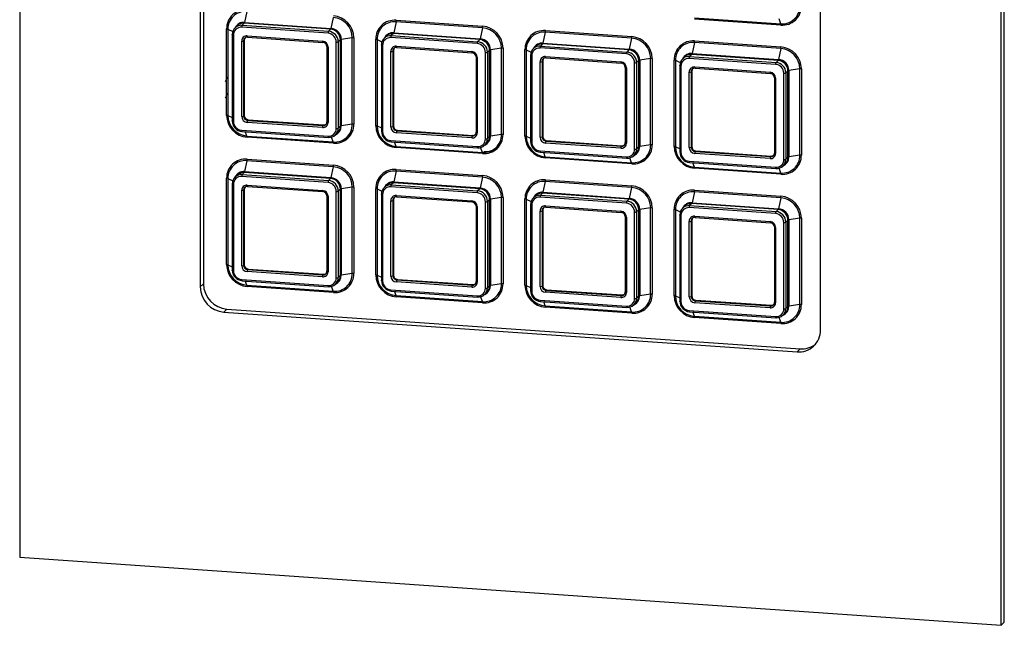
# Paper-space layout 'Sheet6' of a CAD drawing. Header units: millimetres. Extents: x 5 to 415, y 5 to 292.
# Tile 4 of 7: x 305 to 365, y 108 to 145. Entities that reach past the tile are written whole.
import ezdxf

# ---------------------------------------------------------------- set-up
doc = ezdxf.new("R2010")
doc.units = ezdxf.units.MM

psp = doc.layouts.new('Sheet6')

# ---------------------------------------------------------------- linework, layer by layer
at = {"color": 7, "linetype": 'Continuous', "lineweight": 25}
for p, q in [((304.679, 177.004), (304.679, 111.804)), ((365.05, 107.618), (365.05, 172.818)), ((365.244, 107.805), (365.244, 173.005)), ((315.787, 163.677), (315.787, 128.421)), ((315.982, 163.865), (315.982, 128.608)), ((353.942, 125.775), (353.942, 161.031)), ((318.654, 145.354), (318.511, 144.683)), ((323.967, 144.985), (323.824, 144.315)), ((327.84, 144.812), (333.153, 144.444)), ((346.183, 144.964), (351.496, 144.596)), ((351.505, 144.52), (346.193, 144.888)), ((317.406, 138.966), (317.406, 144.278)), ((317.482, 144.263), (317.482, 138.951)), ((318.054, 144.471), (317.925, 144.347)), ((323.646, 144.011), (318.334, 144.379)), ((318.489, 144.625), (318.36, 144.501)), ((318.36, 144.501), (323.672, 144.132)), ((323.801, 144.257), (318.489, 144.625)), ((318.511, 144.683), (323.824, 144.315)), ((323.801, 144.257), (323.672, 144.132)), ((327.831, 144.717), (327.688, 144.047)), ((333.143, 144.349), (327.831, 144.717)), ((333.143, 144.349), (333, 143.678)), ((337.016, 144.176), (342.329, 143.807)), ((317.753, 143.932), (317.753, 138.62)), ((317.827, 143.907), (317.827, 138.595)), ((318.495, 143.59), (318.456, 143.552)), ((318.456, 143.552), (318.456, 138.916)), ((318.495, 143.59), (318.495, 138.953)), ((318.672, 143.849), (323.308, 143.527)), ((318.691, 143.774), (323.327, 143.452)), ((324.405, 143.611), (324.276, 143.487)), ((324.405, 138.299), (324.405, 143.611)), ((325.139, 143.732), (324.463, 143.631)), ((324.463, 143.631), (324.463, 138.319)), ((325.139, 138.42), (325.139, 143.732)), ((325.234, 143.735), (325.234, 138.423)), ((326.583, 138.329), (326.583, 143.642)), ((326.659, 143.627), (326.659, 138.314)), ((327.231, 143.835), (327.102, 143.71)), ((332.823, 143.375), (327.51, 143.743)), ((327.665, 143.989), (327.536, 143.865)), ((327.536, 143.865), (332.849, 143.496)), ((332.977, 143.621), (327.665, 143.989)), ((327.688, 144.047), (333, 143.678)), ((332.977, 143.621), (332.849, 143.496)), ((337.007, 144.081), (336.864, 143.41)), ((342.319, 143.713), (337.007, 144.081)), ((342.319, 143.713), (342.177, 143.042)), ((346.193, 143.539), (351.505, 143.171)), ((318.334, 138.898), (318.334, 143.534)), ((323.572, 143.191), (323.572, 138.554)), ((323.646, 143.166), (323.646, 138.529)), ((324.153, 138.156), (324.153, 143.469)), ((324.276, 143.487), (324.276, 138.174)), ((326.929, 143.296), (326.929, 137.983)), ((327.003, 143.271), (327.003, 137.958)), ((327.671, 142.954), (327.633, 142.916)), ((327.671, 142.954), (327.671, 138.317)), ((327.848, 143.212), (332.485, 142.891)), ((327.867, 143.138), (332.504, 142.816)), ((333.581, 142.975), (333.452, 142.851)), ((333.581, 137.663), (333.581, 142.975)), ((334.315, 143.096), (333.639, 142.995)), ((333.639, 142.995), (333.639, 137.682)), ((334.315, 137.783), (334.315, 143.096)), ((334.41, 143.099), (334.41, 137.786)), ((335.759, 137.693), (335.759, 143.005)), ((335.835, 142.99), (335.835, 137.678)), ((336.407, 143.199), (336.278, 143.074)), ((341.999, 142.738), (336.686, 143.107)), ((336.841, 143.353), (336.712, 143.228)), ((336.712, 143.228), (342.025, 142.86)), ((342.154, 142.984), (336.841, 143.353)), ((336.864, 143.41), (342.177, 143.042)), ((342.154, 142.984), (342.025, 142.86)), ((346.183, 143.445), (346.04, 142.774)), ((351.496, 143.076), (346.183, 143.445)), ((351.496, 143.076), (351.353, 142.405)), ((327.51, 138.261), (327.51, 142.898)), ((327.633, 142.916), (327.633, 138.28)), ((332.749, 142.554), (332.749, 137.918)), ((332.823, 142.529), (332.823, 137.893)), ((333.33, 137.52), (333.33, 142.832)), ((333.452, 142.851), (333.452, 137.538)), ((336.105, 142.66), (336.105, 137.347)), ((336.179, 142.635), (336.179, 137.322)), ((337.024, 142.576), (341.661, 142.254)), ((337.043, 142.501), (341.68, 142.18)), ((342.757, 142.339), (342.629, 142.214)), ((342.757, 137.026), (342.757, 142.339)), ((343.491, 142.459), (342.816, 142.358)), ((342.816, 142.358), (342.816, 137.046)), ((343.491, 137.147), (343.491, 142.459)), ((343.586, 142.463), (343.586, 137.15)), ((344.935, 137.056), (344.935, 142.369)), ((345.011, 142.354), (345.011, 137.041)), ((345.583, 142.562), (345.454, 142.438)), ((351.175, 142.102), (345.863, 142.47)), ((346.017, 142.716), (345.889, 142.592)), ((345.889, 142.592), (351.201, 142.223)), ((351.33, 142.348), (346.017, 142.716)), ((346.04, 142.774), (351.353, 142.405)), ((351.33, 142.348), (351.201, 142.223)), ((336.686, 137.625), (336.686, 142.261)), ((336.848, 142.317), (336.809, 142.28)), ((336.809, 142.28), (336.809, 137.643)), ((336.848, 142.317), (336.848, 137.681)), ((341.925, 141.918), (341.925, 137.282)), ((341.999, 141.893), (341.999, 137.257)), ((342.506, 136.883), (342.506, 142.196)), ((342.629, 142.214), (342.629, 136.902)), ((345.281, 142.023), (345.281, 136.711)), ((345.356, 141.998), (345.356, 136.686)), ((346.201, 141.94), (350.837, 141.618)), ((346.22, 141.865), (350.856, 141.543)), ((352.668, 141.823), (351.992, 141.722)), ((351.992, 141.722), (351.992, 136.409)), ((352.668, 136.51), (352.668, 141.823)), ((352.763, 141.826), (352.763, 136.514)), ((317.436, 141.334), (317.423, 141.322)), ((345.863, 136.989), (345.863, 141.625)), ((346.024, 141.681), (345.985, 141.643)), ((345.985, 141.643), (345.985, 137.007)), ((346.024, 141.681), (346.024, 137.044)), ((351.101, 141.282), (351.101, 136.645)), ((351.175, 141.257), (351.175, 136.62)), ((351.682, 136.247), (351.682, 141.559)), ((351.934, 141.702), (351.805, 141.578)), ((351.805, 141.578), (351.805, 136.265)), ((351.934, 136.39), (351.934, 141.702)), ((317.436, 140.331), (317.423, 140.319)), ((318.495, 138.953), (318.456, 138.916)), ((318.737, 138.695), (318.698, 138.658)), ((318.737, 138.695), (323.373, 138.374)), ((323.308, 138.215), (318.672, 138.536)), ((318.698, 138.658), (323.334, 138.336)), ((323.373, 138.374), (323.334, 138.336)), ((324.405, 138.299), (324.276, 138.174)), ((325.139, 138.42), (324.463, 138.319)), ((327.671, 138.317), (327.633, 138.28)), ((318.334, 138.053), (323.646, 137.684)), ((318.353, 137.978), (323.665, 137.609)), ((318.654, 137.697), (323.967, 137.329)), ((323.976, 137.253), (318.664, 137.621)), ((324.106, 137.767), (324.235, 137.891)), ((332.485, 137.578), (327.848, 137.9)), ((327.913, 138.059), (327.874, 138.021)), ((327.874, 138.021), (332.51, 137.7)), ((327.913, 138.059), (332.549, 137.737)), ((332.549, 137.737), (332.51, 137.7)), ((333.581, 137.663), (333.452, 137.538)), ((334.315, 137.783), (333.639, 137.682)), ((336.848, 137.681), (336.809, 137.643)), ((327.51, 137.416), (332.823, 137.048)), ((327.529, 137.341), (332.842, 136.973)), ((327.831, 137.061), (333.143, 136.692)), ((333.153, 136.616), (327.84, 136.985)), ((333.283, 137.13), (333.412, 137.255)), ((341.661, 136.942), (337.024, 137.263)), ((337.089, 137.423), (337.05, 137.385)), ((337.05, 137.385), (341.687, 137.063)), ((337.089, 137.423), (341.726, 137.101)), ((341.726, 137.101), (341.687, 137.063)), ((342.757, 137.026), (342.629, 136.902)), ((343.491, 137.147), (342.816, 137.046)), ((346.024, 137.044), (345.985, 137.007)), ((318.664, 136.272), (323.976, 135.904)), ((336.686, 136.78), (341.999, 136.411)), ((336.705, 136.705), (342.018, 136.337)), ((337.007, 136.424), (342.319, 136.056)), ((342.329, 135.98), (337.016, 136.348)), ((342.459, 136.494), (342.588, 136.618)), ((350.837, 136.305), (346.201, 136.627)), ((346.265, 136.786), (346.227, 136.749)), ((346.227, 136.749), (350.863, 136.427)), ((346.265, 136.786), (350.902, 136.465)), ((350.902, 136.465), (350.863, 136.427)), ((351.934, 136.39), (351.805, 136.265)), ((352.668, 136.51), (351.992, 136.409)), ((318.654, 136.178), (318.511, 135.507)), ((323.967, 135.809), (318.654, 136.178)), ((323.967, 135.809), (323.824, 135.138)), ((345.863, 136.143), (351.175, 135.775)), ((345.882, 136.069), (351.194, 135.7)), ((346.183, 135.788), (351.496, 135.42)), ((351.505, 135.343), (346.193, 135.712)), ((351.635, 135.858), (351.764, 135.982)), ((317.406, 129.789), (317.406, 135.102)), ((317.482, 135.087), (317.482, 129.774)), ((318.054, 135.295), (317.925, 135.17)), ((323.646, 134.835), (318.334, 135.203)), ((318.489, 135.449), (318.36, 135.325)), ((318.36, 135.325), (323.672, 134.956)), ((323.801, 135.081), (318.489, 135.449)), ((318.511, 135.507), (323.824, 135.138)), ((323.801, 135.081), (323.672, 134.956)), ((327.831, 135.541), (327.688, 134.87)), ((333.143, 135.173), (327.831, 135.541)), ((327.84, 135.636), (333.153, 135.267)), ((333.143, 135.173), (333, 134.502)), ((317.753, 134.756), (317.753, 129.443)), ((317.827, 134.731), (317.827, 129.418)), ((318.672, 134.672), (323.308, 134.351)), ((318.691, 134.598), (323.327, 134.276)), ((325.139, 134.556), (324.463, 134.455)), ((324.463, 134.455), (324.463, 129.142)), ((325.139, 129.243), (325.139, 134.556)), ((325.234, 134.559), (325.234, 129.246)), ((326.583, 129.153), (326.583, 134.465)), ((327.231, 134.659), (327.102, 134.534)), ((332.823, 134.198), (327.51, 134.567)), ((327.665, 134.813), (327.536, 134.688)), ((327.536, 134.688), (332.849, 134.32)), ((332.977, 134.444), (327.665, 134.813)), ((327.688, 134.87), (333, 134.502)), ((337.007, 134.905), (336.864, 134.234)), ((342.319, 134.536), (337.007, 134.905)), ((337.016, 134.999), (342.329, 134.631)), ((342.319, 134.536), (342.177, 133.865)), ((318.334, 129.721), (318.334, 134.358)), ((318.495, 134.414), (318.456, 134.376)), ((318.456, 134.376), (318.456, 129.74)), ((318.495, 134.414), (318.495, 129.777)), ((323.572, 134.014), (323.572, 129.378)), ((323.646, 133.989), (323.646, 129.353)), ((324.153, 128.98), (324.153, 134.292)), ((324.405, 134.435), (324.276, 134.311)), ((324.276, 134.311), (324.276, 128.998)), ((324.405, 129.123), (324.405, 134.435)), ((326.659, 134.45), (326.659, 129.138)), ((326.929, 134.12), (326.929, 128.807)), ((327.003, 134.095), (327.003, 128.782)), ((327.848, 134.036), (332.485, 133.715)), ((327.867, 133.961), (332.504, 133.64)), ((332.977, 134.444), (332.849, 134.32)), ((334.315, 133.919), (333.639, 133.818)), ((334.315, 128.607), (334.315, 133.919)), ((334.41, 133.923), (334.41, 128.61)), ((336.407, 134.022), (336.278, 133.898)), ((341.999, 133.562), (336.686, 133.93)), ((336.841, 134.176), (336.712, 134.052)), ((336.712, 134.052), (342.025, 133.683)), ((342.154, 133.808), (336.841, 134.176)), ((336.864, 134.234), (342.177, 133.865)), ((346.183, 134.268), (346.04, 133.598)), ((351.496, 133.9), (346.183, 134.268)), ((346.193, 134.363), (351.505, 133.995)), ((351.496, 133.9), (351.353, 133.229)), ((327.51, 129.085), (327.51, 133.721)), ((327.671, 133.777), (327.633, 133.74)), ((327.633, 133.74), (327.633, 129.103)), ((327.671, 133.777), (327.671, 129.141)), ((332.749, 133.378), (332.749, 128.742)), ((332.823, 133.353), (332.823, 128.717)), ((333.33, 128.343), (333.33, 133.656)), ((333.581, 133.799), (333.452, 133.674)), ((333.452, 133.674), (333.452, 128.362)), ((333.581, 128.486), (333.581, 133.799)), ((333.639, 133.818), (333.639, 128.506)), ((335.759, 128.517), (335.759, 133.829)), ((335.835, 133.814), (335.835, 128.501)), ((336.105, 133.483), (336.105, 128.171)), ((336.179, 133.458), (336.179, 128.146)), ((337.024, 133.4), (341.661, 133.078)), ((337.043, 133.325), (341.68, 133.003)), ((342.154, 133.808), (342.025, 133.683)), ((343.491, 133.283), (342.816, 133.182)), ((343.491, 127.97), (343.491, 133.283)), ((343.586, 133.286), (343.586, 127.974)), ((345.583, 133.386), (345.454, 133.261)), ((351.175, 132.925), (345.863, 133.294)), ((346.017, 133.54), (345.889, 133.415)), ((345.889, 133.415), (351.201, 133.047)), ((351.33, 133.172), (346.017, 133.54)), ((346.04, 133.598), (351.353, 133.229)), ((336.686, 128.449), (336.686, 133.085)), ((336.848, 133.141), (336.809, 133.103)), ((336.809, 133.103), (336.809, 128.467)), ((336.848, 133.141), (336.848, 128.504)), ((341.925, 132.742), (341.925, 128.105)), ((341.999, 132.717), (341.999, 128.08)), ((342.506, 127.707), (342.506, 133.02)), ((342.757, 133.162), (342.629, 133.038)), ((342.629, 133.038), (342.629, 127.725)), ((342.757, 127.85), (342.757, 133.162)), ((342.816, 133.182), (342.816, 127.869)), ((344.935, 127.88), (344.935, 133.193)), ((345.011, 133.178), (345.011, 127.865)), ((345.281, 132.847), (345.281, 127.534)), ((345.356, 132.822), (345.356, 127.509)), ((346.201, 132.763), (350.837, 132.442)), ((346.22, 132.689), (350.856, 132.367)), ((351.33, 133.172), (351.201, 133.047)), ((352.668, 132.647), (351.992, 132.546)), ((352.668, 127.334), (352.668, 132.647)), ((352.763, 132.65), (352.763, 127.337)), ((345.863, 127.812), (345.863, 132.449)), ((346.024, 132.505), (345.985, 132.467)), ((345.985, 132.467), (345.985, 127.831)), ((346.024, 132.505), (346.024, 127.868)), ((351.101, 132.105), (351.101, 127.469)), ((351.175, 132.08), (351.175, 127.444)), ((351.682, 127.071), (351.682, 132.383)), ((351.934, 132.526), (351.805, 132.401)), ((351.805, 132.401), (351.805, 127.089)), ((351.934, 127.213), (351.934, 132.526)), ((351.992, 132.546), (351.992, 127.233)), ((318.495, 129.777), (318.456, 129.74)), ((323.308, 129.038), (318.672, 129.36)), ((318.737, 129.519), (318.698, 129.481)), ((318.698, 129.481), (323.334, 129.16)), ((318.737, 129.519), (323.373, 129.197)), ((323.373, 129.197), (323.334, 129.16)), ((324.405, 129.123), (324.276, 128.998)), ((325.139, 129.243), (324.463, 129.142)), ((327.671, 129.141), (327.633, 129.103)), ((315.787, 128.421), (315.982, 128.608)), ((318.334, 128.876), (323.646, 128.508)), ((318.353, 128.801), (323.665, 128.433)), ((318.654, 128.521), (323.967, 128.152)), ((323.976, 128.076), (318.664, 128.445)), ((324.106, 128.59), (324.235, 128.715)), ((332.485, 128.402), (327.848, 128.724)), ((327.913, 128.883), (327.874, 128.845)), ((327.874, 128.845), (332.51, 128.524)), ((327.913, 128.883), (332.549, 128.561)), ((332.549, 128.561), (332.51, 128.524)), ((333.581, 128.486), (333.452, 128.362)), ((334.315, 128.607), (333.639, 128.506)), ((336.848, 128.504), (336.809, 128.467)), ((327.51, 128.24), (332.823, 127.871)), ((327.529, 128.165), (332.842, 127.797)), ((327.831, 127.885), (333.143, 127.516)), ((333.153, 127.44), (327.84, 127.808)), ((333.283, 127.954), (333.412, 128.079)), ((341.661, 127.766), (337.024, 128.087)), ((337.089, 128.246), (337.05, 128.209)), ((337.05, 128.209), (341.687, 127.887)), ((337.089, 128.246), (341.726, 127.925)), ((341.726, 127.925), (341.687, 127.887)), ((342.757, 127.85), (342.629, 127.725)), ((343.491, 127.97), (342.816, 127.869)), ((346.024, 127.868), (345.985, 127.831)), ((336.686, 127.603), (341.999, 127.235)), ((336.705, 127.529), (342.018, 127.16)), ((337.007, 127.248), (342.319, 126.88)), ((342.459, 127.318), (342.588, 127.442)), ((350.837, 127.129), (346.201, 127.451)), ((346.265, 127.61), (346.227, 127.572)), ((346.227, 127.572), (350.863, 127.251)), ((346.265, 127.61), (350.902, 127.288)), ((350.902, 127.288), (350.863, 127.251)), ((351.934, 127.213), (351.805, 127.089)), ((352.668, 127.334), (351.992, 127.233)), ((317.236, 126.871), (317.43, 127.059)), ((317.236, 126.871), (352.493, 124.426)), ((317.43, 127.059), (352.687, 124.614)), ((342.329, 126.803), (337.016, 127.172)), ((345.863, 126.967), (351.175, 126.599)), ((345.882, 126.892), (351.194, 126.524)), ((346.183, 126.612), (351.496, 126.243)), ((351.635, 126.681), (351.764, 126.806)), ((351.505, 126.167), (346.193, 126.536)), ((352.493, 124.426), (352.687, 124.614)), ((304.679, 111.804), (365.05, 107.618)), ((365.05, 107.618), (365.244, 107.805))]:
    psp.add_line(p, q, dxfattribs=at)
at = {"color": 8, "linetype": 'Continuous', "lineweight": 25}
for p, q in [((351.496, 144.596), (351.385, 144.901)), ((317.482, 144.263), (317.787, 144.127)), ((326.659, 143.627), (326.963, 143.49)), ((335.835, 142.99), (336.139, 142.854)), ((345.011, 142.354), (345.315, 142.218)), ((317.482, 138.951), (317.753, 138.829)), ((326.659, 138.314), (326.929, 138.193)), ((318.654, 137.697), (318.558, 137.964)), ((323.967, 137.329), (323.856, 137.634)), ((335.835, 137.678), (336.105, 137.557)), ((327.831, 137.061), (327.734, 137.327)), ((333.143, 136.692), (333.033, 136.998)), ((345.011, 137.041), (345.281, 136.92)), ((337.007, 136.424), (336.911, 136.691)), ((342.319, 136.056), (342.209, 136.361)), ((346.183, 135.788), (346.087, 136.054)), ((351.496, 135.42), (351.385, 135.725)), ((317.482, 135.087), (317.787, 134.95)), ((326.659, 134.45), (326.963, 134.314)), ((335.835, 133.814), (336.139, 133.678)), ((345.011, 133.178), (345.315, 133.041)), ((317.482, 129.774), (317.753, 129.653)), ((326.659, 129.138), (326.929, 129.017)), ((318.654, 128.521), (318.558, 128.787)), ((323.967, 128.152), (323.856, 128.458)), ((335.835, 128.501), (336.105, 128.38)), ((327.831, 127.885), (327.734, 128.151)), ((333.143, 127.516), (333.033, 127.821)), ((345.011, 127.865), (345.281, 127.744)), ((337.007, 127.248), (336.911, 127.514)), ((342.319, 126.88), (342.209, 127.185)), ((346.183, 126.612), (346.087, 126.878)), ((351.496, 126.243), (351.385, 126.549))]:
    psp.add_line(p, q, dxfattribs=at)
at = {"color": 7, "linetype": 'Continuous', "lineweight": 25, "flags": 128}
for points in [[(317.753, 143.932), (317.753, 143.934), (317.756, 143.939)], [(326.929, 143.296), (326.929, 143.298), (326.932, 143.303)], [(336.109, 142.666), (336.105, 142.661), (336.105, 142.66)], [(345.281, 142.023), (345.282, 142.025), (345.285, 142.03)], [(317.321, 141.047), (317.376, 141.099), (317.436, 141.334)], [(317.321, 140.044), (317.376, 140.096), (317.436, 140.331)], [(323.672, 137.612), (323.667, 137.609), (323.665, 137.609)], [(332.849, 136.976), (332.843, 136.973), (332.842, 136.973)], [(342.018, 136.337), (342.02, 136.337), (342.025, 136.34)], [(351.201, 135.703), (351.196, 135.7), (351.194, 135.7)], [(317.753, 134.756), (317.753, 134.758), (317.756, 134.763)], [(326.929, 134.12), (326.929, 134.121), (326.932, 134.126)], [(336.109, 133.49), (336.105, 133.485), (336.105, 133.483)], [(345.281, 132.847), (345.282, 132.849), (345.285, 132.854)], [(323.672, 128.436), (323.667, 128.433), (323.665, 128.433)], [(332.849, 127.8), (332.843, 127.797), (332.842, 127.797)], [(342.018, 127.16), (342.02, 127.16), (342.025, 127.163)], [(351.201, 126.527), (351.196, 126.524), (351.194, 126.524)]]:
    psp.add_lwpolyline(points, dxfattribs=at)
at = {"color": 8, "linetype": 'Continuous', "lineweight": 25, "flags": 128}
for points in [[(317.827, 143.907), (317.808, 143.909), (317.792, 143.912), (317.777, 143.915), (317.766, 143.919), (317.758, 143.924), (317.753, 143.929), (317.753, 143.932)], [(318.672, 143.849), (318.672, 143.83), (318.674, 143.814), (318.676, 143.799), (318.679, 143.788), (318.683, 143.78), (318.688, 143.775), (318.691, 143.774)], [(323.308, 143.527), (323.309, 143.509), (323.31, 143.492), (323.313, 143.478), (323.316, 143.466), (323.32, 143.458), (323.324, 143.453), (323.327, 143.452)], [(327.003, 143.271), (326.985, 143.273), (326.968, 143.275), (326.954, 143.279), (326.942, 143.283), (326.934, 143.288), (326.93, 143.293), (326.929, 143.296)], [(327.848, 143.212), (327.849, 143.194), (327.85, 143.177), (327.852, 143.163), (327.856, 143.151), (327.86, 143.143), (327.864, 143.139), (327.867, 143.138)], [(332.485, 142.891), (332.485, 142.872), (332.487, 142.856), (332.489, 142.841), (332.492, 142.83), (332.496, 142.822), (332.501, 142.817), (332.503, 142.816)], [(336.105, 142.66), (336.106, 142.656), (336.11, 142.651), (336.119, 142.647), (336.13, 142.643), (336.144, 142.639), (336.161, 142.636), (336.179, 142.635)], [(337.024, 142.576), (337.025, 142.558), (337.026, 142.541), (337.029, 142.527), (337.032, 142.515), (337.036, 142.507), (337.04, 142.502), (337.043, 142.501)], [(341.661, 142.254), (341.661, 142.236), (341.663, 142.219), (341.665, 142.205), (341.668, 142.193), (341.672, 142.185), (341.677, 142.181), (341.68, 142.18)], [(345.356, 141.998), (345.337, 142), (345.321, 142.003), (345.306, 142.006), (345.295, 142.01), (345.287, 142.015), (345.282, 142.02), (345.281, 142.023)], [(351.175, 141.257), (351.157, 141.258), (351.14, 141.261), (351.126, 141.265), (351.115, 141.269), (351.106, 141.273), (351.102, 141.278), (351.101, 141.281)], [(317.827, 138.595), (317.808, 138.597), (317.792, 138.599), (317.777, 138.603), (317.766, 138.607), (317.758, 138.611), (317.753, 138.616), (317.753, 138.62)], [(323.572, 138.554), (323.573, 138.551), (323.578, 138.546), (323.586, 138.541), (323.597, 138.537), (323.611, 138.534), (323.628, 138.531), (323.646, 138.529)], [(327.003, 137.958), (326.985, 137.96), (326.968, 137.963), (326.954, 137.966), (326.942, 137.97), (326.934, 137.975), (326.93, 137.98), (326.929, 137.983)], [(332.749, 137.918), (332.749, 137.915), (332.754, 137.91), (332.762, 137.905), (332.773, 137.901), (332.788, 137.897), (332.804, 137.895), (332.823, 137.893)], [(336.105, 137.347), (336.106, 137.344), (336.11, 137.339), (336.119, 137.334), (336.13, 137.33), (336.144, 137.326), (336.161, 137.324), (336.179, 137.322)], [(341.925, 137.282), (341.926, 137.278), (341.93, 137.273), (341.938, 137.269), (341.95, 137.264), (341.964, 137.261), (341.981, 137.258), (341.999, 137.257)], [(336.686, 136.78), (336.687, 136.761), (336.688, 136.745), (336.691, 136.73), (336.694, 136.719), (336.698, 136.711), (336.702, 136.706), (336.705, 136.705)], [(341.999, 136.411), (341.999, 136.393), (342.001, 136.376), (342.003, 136.362), (342.007, 136.35), (342.01, 136.342), (342.015, 136.338), (342.018, 136.337)], [(345.356, 136.686), (345.337, 136.687), (345.321, 136.69), (345.306, 136.694), (345.295, 136.698), (345.287, 136.702), (345.282, 136.707), (345.281, 136.711)], [(351.175, 136.62), (351.157, 136.622), (351.14, 136.625), (351.126, 136.628), (351.115, 136.632), (351.106, 136.637), (351.102, 136.642), (351.101, 136.645)], [(317.827, 134.731), (317.808, 134.733), (317.792, 134.736), (317.777, 134.739), (317.766, 134.743), (317.758, 134.748), (317.753, 134.753), (317.753, 134.756)], [(318.672, 134.672), (318.672, 134.654), (318.674, 134.637), (318.676, 134.623), (318.679, 134.611), (318.683, 134.603), (318.688, 134.599), (318.691, 134.598)], [(323.308, 134.351), (323.309, 134.333), (323.31, 134.316), (323.313, 134.301), (323.316, 134.29), (323.32, 134.282), (323.324, 134.277), (323.327, 134.276)], [(327.003, 134.095), (326.985, 134.096), (326.968, 134.099), (326.954, 134.103), (326.942, 134.107), (326.934, 134.111), (326.93, 134.116), (326.929, 134.12)], [(327.848, 134.036), (327.849, 134.018), (327.85, 134.001), (327.852, 133.987), (327.856, 133.975), (327.86, 133.967), (327.864, 133.962), (327.867, 133.961)], [(332.485, 133.715), (332.485, 133.696), (332.487, 133.679), (332.489, 133.665), (332.492, 133.654), (332.496, 133.645), (332.501, 133.641), (332.503, 133.64)], [(336.105, 133.483), (336.106, 133.48), (336.11, 133.475), (336.119, 133.47), (336.13, 133.466), (336.144, 133.463), (336.161, 133.46), (336.179, 133.458)], [(337.024, 133.4), (337.025, 133.381), (337.026, 133.365), (337.029, 133.35), (337.032, 133.339), (337.036, 133.331), (337.04, 133.326), (337.043, 133.325)], [(341.661, 133.078), (341.661, 133.06), (341.663, 133.043), (341.665, 133.029), (341.668, 133.017), (341.672, 133.009), (341.677, 133.004), (341.68, 133.003)], [(345.356, 132.822), (345.337, 132.824), (345.321, 132.826), (345.306, 132.83), (345.295, 132.834), (345.287, 132.839), (345.282, 132.844), (345.281, 132.847)], [(317.827, 129.418), (317.808, 129.42), (317.792, 129.423), (317.777, 129.426), (317.766, 129.431), (317.758, 129.435), (317.753, 129.44), (317.753, 129.443)], [(323.572, 129.378), (323.573, 129.375), (323.578, 129.37), (323.586, 129.365), (323.597, 129.361), (323.611, 129.357), (323.628, 129.355), (323.646, 129.353)], [(327.003, 128.782), (326.985, 128.784), (326.968, 128.787), (326.954, 128.79), (326.942, 128.794), (326.934, 128.799), (326.93, 128.804), (326.929, 128.807)], [(332.749, 128.742), (332.749, 128.738), (332.754, 128.733), (332.762, 128.729), (332.773, 128.725), (332.788, 128.721), (332.804, 128.718), (332.823, 128.717)], [(336.105, 128.171), (336.106, 128.167), (336.11, 128.162), (336.119, 128.158), (336.13, 128.154), (336.144, 128.15), (336.161, 128.148), (336.179, 128.146)], [(341.925, 128.105), (341.926, 128.102), (341.93, 128.097), (341.938, 128.092), (341.95, 128.088), (341.964, 128.085), (341.981, 128.082), (341.999, 128.08)], [(336.686, 127.603), (336.687, 127.585), (336.688, 127.568), (336.691, 127.554), (336.694, 127.542), (336.698, 127.534), (336.702, 127.53), (336.705, 127.529)], [(341.999, 127.235), (341.999, 127.217), (342.001, 127.2), (342.003, 127.186), (342.007, 127.174), (342.01, 127.166), (342.015, 127.161), (342.018, 127.16)], [(345.356, 127.509), (345.337, 127.511), (345.321, 127.514), (345.306, 127.517), (345.295, 127.521), (345.287, 127.526), (345.282, 127.531), (345.281, 127.534)], [(351.101, 127.469), (351.102, 127.465), (351.106, 127.461), (351.115, 127.456), (351.126, 127.452), (351.14, 127.448), (351.157, 127.446), (351.175, 127.444)]]:
    psp.add_lwpolyline(points, dxfattribs=at)
at = {"color": 7, "linetype": 'Continuous', "lineweight": 25}
for centre, radius, start, end in [((318.567, 144.292), 1.161, 85.2232, 180.66235), ((318.564, 144.276), 1.082, 85.2232, 180.66235), ((351.586, 145.674), 1.082, 265.2232, 0.66235), ((351.602, 145.676), 1.161, 265.2232, 0.66235), ((323.866, 143.717), 1.273, 0.69004, 85.47107), ((323.869, 143.719), 1.365, 0.69004, 85.47107), ((327.743, 143.655), 1.161, 85.2232, 180.66235), ((327.371, 144.811), 0.469, 348.46322, 0.08817), ((317.398, 144.036), 0.242, 69.57542, 87.95914), ((318.313, 143.946), 0.557, 85.2232, 180.66235), ((318.295, 143.913), 0.468, 85.2232, 180.66235), ((318.443, 144.065), 0.563, 85.37412, 133.7209), ((318.555, 144.396), 0.222, 151.69239, 184.27461), ((318.386, 144.7), 0.126, 324.12159, 352.46122), ((323.699, 144.331), 0.126, 324.12159, 352.46122), ((323.749, 143.604), 0.656, 0.69004, 85.47107), ((323.769, 143.623), 0.694, 0.69004, 85.47107), ((327.74, 143.639), 1.082, 85.2232, 180.66235), ((332.684, 144.443), 0.469, 348.46322, 0.08817), ((333.043, 143.08), 1.273, 0.69004, 85.47107), ((333.045, 143.083), 1.365, 0.69004, 85.47107), ((336.92, 143.019), 1.161, 85.2232, 180.66235), ((336.547, 144.175), 0.469, 348.46322, 0.08817), ((351.26, 144.528), 0.245, 358.06662, 16.10619), ((318.646, 143.538), 0.312, 85.2232, 180.66235), ((318.365, 143.744), 0.212, 261.5, 295.49756), ((318.679, 143.555), 0.223, 85.2232, 180.66235), ((318.721, 143.592), 0.226, 141.36648, 180.43788), ((323.867, 144.027), 0.222, 151.69239, 184.27461), ((323.603, 143.462), 0.551, 0.69004, 85.47107), ((323.62, 143.479), 0.656, 0.69004, 85.47107), ((324.471, 143.511), 0.12, 93.79443, 123.48403), ((325.202, 143.285), 0.452, 85.92211, 97.98099), ((326.574, 143.4), 0.242, 69.57542, 87.95914), ((327.49, 143.309), 0.557, 85.2232, 180.66235), ((327.471, 143.276), 0.468, 85.2232, 180.66235), ((327.62, 143.428), 0.563, 85.37412, 133.7209), ((327.731, 143.759), 0.222, 151.69239, 184.27461), ((327.563, 144.063), 0.126, 324.12159, 352.46122), ((332.875, 143.695), 0.126, 324.12159, 352.46122), ((332.926, 142.967), 0.656, 0.69004, 85.47107), ((332.946, 142.986), 0.694, 0.69004, 85.47107), ((336.917, 143.003), 1.082, 85.2232, 180.66235), ((341.86, 143.806), 0.469, 348.46322, 0.08817), ((342.219, 142.444), 1.273, 0.69004, 85.47107), ((342.221, 142.446), 1.365, 0.69004, 85.47107), ((346.096, 142.382), 1.161, 85.2232, 180.66235), ((345.724, 143.539), 0.469, 348.46322, 0.08817), ((323.279, 143.161), 0.367, 0.69004, 85.47107), ((323.306, 143.187), 0.266, 0.77123, 85.43869), ((324.185, 143.678), 0.212, 261.5, 295.49756), ((327.822, 142.901), 0.312, 85.2232, 180.66235), ((327.855, 142.919), 0.223, 85.2232, 180.66235), ((327.898, 142.955), 0.226, 141.36648, 180.43788), ((333.044, 143.391), 0.222, 151.69239, 184.27461), ((332.779, 142.826), 0.551, 0.69004, 85.47107), ((332.797, 142.843), 0.656, 0.69004, 85.47107), ((333.647, 142.875), 0.12, 93.79443, 123.48403), ((334.378, 142.648), 0.452, 85.92211, 97.98099), ((335.75, 142.763), 0.242, 69.57542, 87.95914), ((336.666, 142.673), 0.557, 85.2232, 180.66235), ((336.647, 142.64), 0.468, 85.2232, 180.66235), ((336.796, 142.792), 0.563, 85.37412, 133.7209), ((336.907, 143.123), 0.222, 151.69239, 184.27461), ((336.739, 143.427), 0.126, 324.12159, 352.46122), ((342.051, 143.058), 0.126, 324.12159, 352.46122), ((342.102, 142.331), 0.656, 0.69004, 85.47107), ((342.122, 142.35), 0.694, 0.69004, 85.47107), ((346.093, 142.366), 1.082, 85.2232, 180.66235), ((351.036, 143.17), 0.469, 348.46322, 0.08817), ((351.395, 141.808), 1.273, 0.69004, 85.47107), ((351.397, 141.81), 1.365, 0.69004, 85.47107), ((327.541, 143.107), 0.212, 261.5, 295.49756), ((332.456, 142.525), 0.367, 0.69004, 85.47107), ((332.482, 142.551), 0.266, 0.77123, 85.43869), ((333.361, 143.042), 0.212, 261.5, 295.49756), ((336.998, 142.265), 0.312, 85.2232, 180.66235), ((337.032, 142.282), 0.223, 85.2232, 180.66235), ((337.074, 142.319), 0.226, 141.36648, 180.43788), ((342.22, 142.755), 0.222, 151.69239, 184.27461), ((341.955, 142.189), 0.551, 0.69004, 85.47107), ((341.973, 142.206), 0.656, 0.69004, 85.47107), ((342.824, 142.239), 0.12, 93.79443, 123.48403), ((343.554, 142.012), 0.452, 85.92211, 97.98099), ((344.927, 142.127), 0.242, 69.57542, 87.95914), ((345.842, 142.036), 0.557, 85.2232, 180.66235), ((345.824, 142.004), 0.468, 85.2232, 180.66235), ((345.972, 142.156), 0.563, 85.37412, 133.7209), ((346.084, 142.487), 0.222, 151.69239, 184.27461), ((345.915, 142.79), 0.126, 324.12159, 352.46122), ((351.228, 142.422), 0.126, 324.12159, 352.46122), ((351.278, 141.694), 0.656, 0.69004, 85.47107), ((351.298, 141.714), 0.694, 0.69004, 85.47107), ((336.718, 142.471), 0.212, 261.5, 295.49756), ((341.632, 141.889), 0.367, 0.69004, 85.47107), ((341.659, 141.914), 0.266, 0.77123, 85.43869), ((342.537, 142.405), 0.212, 261.5, 295.49756), ((346.175, 141.629), 0.312, 85.2232, 180.66235), ((346.208, 141.646), 0.223, 85.2232, 180.66235), ((346.25, 141.683), 0.226, 141.36648, 180.43788), ((351.396, 142.118), 0.222, 151.69239, 184.27461), ((351.132, 141.553), 0.551, 0.69004, 85.47107), ((351.149, 141.57), 0.656, 0.69004, 85.47107), ((352, 141.602), 0.12, 93.79443, 123.48403), ((352.731, 141.376), 0.452, 85.92211, 97.98099), ((345.894, 141.834), 0.212, 261.5, 295.49756), ((350.808, 141.252), 0.367, 0.69004, 85.47107), ((350.835, 141.278), 0.266, 0.77123, 85.43869), ((351.714, 141.769), 0.212, 261.5, 295.49756), ((318.772, 138.982), 1.365, 180.69004, 265.47107), ((317.398, 138.724), 0.242, 69.57542, 87.95914), ((318.755, 138.966), 1.273, 180.69004, 265.47107), ((318.365, 139.107), 0.212, 261.5, 295.49756), ((318.701, 138.902), 0.367, 180.69004, 265.47107), ((318.718, 138.919), 0.262, 180.69004, 265.47107), ((318.757, 138.957), 0.262, 180.69004, 265.47107), ((318.411, 138.634), 0.656, 180.69004, 265.47107), ((318.377, 138.601), 0.551, 180.69004, 265.47107), ((318.893, 138.553), 0.222, 151.69239, 184.27461), ((323.334, 138.526), 0.312, 265.2232, 0.66235), ((323.529, 138.231), 0.222, 151.69239, 184.27461), ((323.353, 138.558), 0.223, 265.2232, 0.66235), ((323.391, 138.6), 0.227, 265.5602, 306.59345), ((323.685, 138.151), 0.468, 265.2232, 0.66235), ((323.719, 138.168), 0.557, 265.2232, 0.66235), ((324.057, 138.407), 1.082, 265.2232, 0.66235), ((324.073, 138.409), 1.161, 265.2232, 0.66235), ((324.185, 138.365), 0.212, 261.5, 295.49756), ((323.842, 138.294), 0.563, 314.35606, 0.49388), ((324.471, 138.199), 0.12, 93.79443, 123.48403), ((325.202, 137.972), 0.452, 85.92211, 97.98099), ((327.948, 138.346), 1.365, 180.69004, 265.47107), ((326.574, 138.087), 0.242, 69.57542, 87.95914), ((327.931, 138.329), 1.273, 180.69004, 265.47107), ((327.541, 138.471), 0.212, 261.5, 295.49756), ((327.877, 138.266), 0.367, 180.69004, 265.47107), ((327.895, 138.283), 0.262, 180.69004, 265.47107), ((327.934, 138.32), 0.262, 180.69004, 265.47107), ((318.419, 137.629), 0.245, 358.06662, 16.10619), ((327.588, 137.998), 0.656, 180.69004, 265.47107), ((327.554, 137.965), 0.551, 180.69004, 265.47107), ((328.069, 137.916), 0.222, 151.69239, 184.27461), ((332.706, 137.595), 0.222, 151.69239, 184.27461), ((332.511, 137.889), 0.312, 265.2232, 0.66235), ((332.529, 137.922), 0.223, 265.2232, 0.66235), ((332.567, 137.964), 0.227, 265.5602, 306.59345), ((332.862, 137.514), 0.468, 265.2232, 0.66235), ((332.895, 137.532), 0.557, 265.2232, 0.66235), ((333.233, 137.771), 1.082, 265.2232, 0.66235), ((333.249, 137.773), 1.161, 265.2232, 0.66235), ((333.361, 137.729), 0.212, 261.5, 295.49756), ((333.018, 137.658), 0.563, 314.35606, 0.49388), ((333.647, 137.562), 0.12, 93.79443, 123.48403), ((334.378, 137.336), 0.452, 85.92211, 97.98099), ((337.124, 137.709), 1.365, 180.69004, 265.47107), ((335.75, 137.451), 0.242, 69.57542, 87.95914), ((337.107, 137.693), 1.273, 180.69004, 265.47107), ((336.718, 137.834), 0.212, 261.5, 295.49756), ((337.053, 137.629), 0.367, 180.69004, 265.47107), ((337.071, 137.646), 0.262, 180.69004, 265.47107), ((337.11, 137.684), 0.262, 180.69004, 265.47107), ((323.732, 137.261), 0.245, 358.06662, 16.10619), ((327.595, 136.993), 0.245, 358.06662, 16.10619), ((333.321, 137.863), 1.125, 265.37412, 313.7209), ((336.764, 137.362), 0.656, 180.69004, 265.47107), ((336.73, 137.329), 0.551, 180.69004, 265.47107), ((337.245, 137.28), 0.222, 151.69239, 184.27461), ((341.882, 136.958), 0.222, 151.69239, 184.27461), ((341.687, 137.253), 0.312, 265.2232, 0.66235), ((341.705, 137.286), 0.223, 265.2232, 0.66235), ((341.743, 137.328), 0.227, 265.5602, 306.59345), ((342.038, 136.878), 0.468, 265.2232, 0.66235), ((342.071, 136.895), 0.557, 265.2232, 0.66235), ((342.41, 137.134), 1.082, 265.2232, 0.66235), ((342.426, 137.137), 1.161, 265.2232, 0.66235), ((342.537, 137.093), 0.212, 261.5, 295.49756), ((342.194, 137.021), 0.563, 314.35606, 0.49388), ((342.824, 136.926), 0.12, 93.79443, 123.48403), ((343.554, 136.699), 0.452, 85.92211, 97.98099), ((346.3, 137.073), 1.365, 180.69004, 265.47107), ((344.927, 136.814), 0.242, 69.57542, 87.95914), ((346.284, 137.057), 1.273, 180.69004, 265.47107), ((345.894, 137.198), 0.212, 261.5, 295.49756), ((346.23, 136.993), 0.367, 180.69004, 265.47107), ((346.247, 137.01), 0.262, 180.69004, 265.47107), ((346.286, 137.048), 0.262, 180.69004, 265.47107), ((318.567, 135.115), 1.161, 85.2232, 180.66235), ((318.195, 136.271), 0.469, 348.46322, 0.08817), ((332.908, 136.624), 0.245, 358.06662, 16.10619), ((336.772, 136.356), 0.245, 358.06662, 16.10619), ((345.94, 136.725), 0.656, 180.69004, 265.47107), ((345.906, 136.692), 0.551, 180.69004, 265.47107), ((346.422, 136.644), 0.222, 151.69239, 184.27461), ((350.863, 136.617), 0.312, 265.2232, 0.66235), ((351.058, 136.322), 0.222, 151.69239, 184.27461), ((350.882, 136.649), 0.223, 265.2232, 0.66235), ((350.919, 136.691), 0.227, 265.5602, 306.59345), ((351.586, 136.498), 1.082, 265.2232, 0.66235), ((351.602, 136.5), 1.161, 265.2232, 0.66235), ((351.37, 136.385), 0.563, 314.35606, 0.49388), ((352, 136.29), 0.12, 93.79443, 123.48403), ((352.731, 136.063), 0.452, 85.92211, 97.98099), ((318.564, 135.099), 1.082, 85.2232, 180.66235), ((323.507, 135.903), 0.469, 348.46322, 0.08817), ((323.866, 134.54), 1.273, 0.69004, 85.47107), ((323.869, 134.543), 1.365, 0.69004, 85.47107), ((342.084, 135.988), 0.245, 358.06662, 16.10619), ((345.948, 135.72), 0.245, 358.06662, 16.10619), ((351.214, 136.241), 0.468, 265.2232, 0.66235), ((351.248, 136.259), 0.557, 265.2232, 0.66235), ((351.714, 136.456), 0.212, 261.5, 295.49756), ((317.398, 134.86), 0.242, 69.57542, 87.95914), ((318.313, 134.769), 0.557, 85.2232, 180.66235), ((318.295, 134.736), 0.468, 85.2232, 180.66235), ((318.443, 134.888), 0.563, 85.37412, 133.7209), ((318.555, 135.22), 0.222, 151.69239, 184.27461), ((318.386, 135.523), 0.126, 324.12159, 352.46122), ((323.699, 135.155), 0.126, 324.12159, 352.46122), ((323.749, 134.427), 0.656, 0.69004, 85.47107), ((323.769, 134.446), 0.694, 0.69004, 85.47107), ((327.743, 134.479), 1.161, 85.2232, 180.66235), ((327.74, 134.463), 1.082, 85.2232, 180.66235), ((327.371, 135.635), 0.469, 348.46322, 0.08817), ((332.684, 135.267), 0.469, 348.46322, 0.08817), ((333.043, 133.904), 1.273, 0.69004, 85.47107), ((333.045, 133.906), 1.365, 0.69004, 85.47107), ((351.26, 135.352), 0.245, 358.06662, 16.10619), ((318.646, 134.361), 0.312, 85.2232, 180.66235), ((318.679, 134.379), 0.223, 85.2232, 180.66235), ((318.721, 134.415), 0.226, 141.36648, 180.43788), ((323.867, 134.851), 0.222, 151.69239, 184.27461), ((323.603, 134.286), 0.551, 0.69004, 85.47107), ((323.62, 134.303), 0.656, 0.69004, 85.47107), ((324.471, 134.335), 0.12, 93.79443, 123.48403), ((325.202, 134.108), 0.452, 85.92211, 97.98099), ((326.574, 134.223), 0.242, 69.57542, 87.95914), ((327.49, 134.133), 0.557, 85.2232, 180.66235), ((327.471, 134.1), 0.468, 85.2232, 180.66235), ((327.62, 134.252), 0.563, 85.37412, 133.7209), ((327.731, 134.583), 0.222, 151.69239, 184.27461), ((327.563, 134.887), 0.126, 324.12159, 352.46122), ((332.875, 134.518), 0.126, 324.12159, 352.46122), ((332.946, 133.81), 0.694, 0.69004, 85.47107), ((336.92, 133.843), 1.161, 85.2232, 180.66235), ((336.917, 133.827), 1.082, 85.2232, 180.66235), ((336.547, 134.999), 0.469, 348.46322, 0.08817), ((341.86, 134.63), 0.469, 348.46322, 0.08817), ((342.219, 133.268), 1.273, 0.69004, 85.47107), ((342.221, 133.27), 1.365, 0.69004, 85.47107), ((318.365, 134.567), 0.212, 261.5, 295.49756), ((323.279, 133.985), 0.367, 0.69004, 85.47107), ((323.306, 134.011), 0.266, 0.77123, 85.43869), ((324.185, 134.502), 0.212, 261.5, 295.49756), ((327.822, 133.725), 0.312, 85.2232, 180.66235), ((327.855, 133.742), 0.223, 85.2232, 180.66235), ((327.898, 133.779), 0.226, 141.36648, 180.43788), ((333.044, 134.215), 0.222, 151.69239, 184.27461), ((332.779, 133.649), 0.551, 0.69004, 85.47107), ((332.797, 133.666), 0.656, 0.69004, 85.47107), ((332.926, 133.791), 0.656, 0.69004, 85.47107), ((334.378, 133.472), 0.452, 85.92211, 97.98099), ((336.666, 133.496), 0.557, 85.2232, 180.66235), ((336.647, 133.464), 0.468, 85.2232, 180.66235), ((336.796, 133.616), 0.563, 85.37412, 133.7209), ((336.907, 133.947), 0.222, 151.69239, 184.27461), ((336.739, 134.25), 0.126, 324.12159, 352.46122), ((342.051, 133.882), 0.126, 324.12159, 352.46122), ((342.122, 133.174), 0.694, 0.69004, 85.47107), ((346.096, 133.206), 1.161, 85.2232, 180.66235), ((346.093, 133.19), 1.082, 85.2232, 180.66235), ((345.724, 134.362), 0.469, 348.46322, 0.08817), ((351.036, 133.994), 0.469, 348.46322, 0.08817), ((351.395, 132.631), 1.273, 0.69004, 85.47107), ((351.397, 132.633), 1.365, 0.69004, 85.47107), ((327.541, 133.931), 0.212, 261.5, 295.49756), ((332.456, 133.349), 0.367, 0.69004, 85.47107), ((332.482, 133.374), 0.266, 0.77123, 85.43869), ((333.361, 133.865), 0.212, 261.5, 295.49756), ((333.647, 133.699), 0.12, 93.79443, 123.48403), ((335.75, 133.587), 0.242, 69.57542, 87.95914), ((336.998, 133.089), 0.312, 85.2232, 180.66235), ((337.032, 133.106), 0.223, 85.2232, 180.66235), ((337.074, 133.143), 0.226, 141.36648, 180.43788), ((342.22, 133.578), 0.222, 151.69239, 184.27461), ((341.955, 133.013), 0.551, 0.69004, 85.47107), ((341.973, 133.03), 0.656, 0.69004, 85.47107), ((342.102, 133.155), 0.656, 0.69004, 85.47107), ((343.554, 132.836), 0.452, 85.92211, 97.98099), ((345.842, 132.86), 0.557, 85.2232, 180.66235), ((345.824, 132.827), 0.468, 85.2232, 180.66235), ((345.972, 132.979), 0.563, 85.37412, 133.7209), ((346.084, 133.31), 0.222, 151.69239, 184.27461), ((345.915, 133.614), 0.126, 324.12159, 352.46122), ((336.718, 133.295), 0.212, 261.5, 295.49756), ((341.632, 132.712), 0.367, 0.69004, 85.47107), ((341.659, 132.738), 0.266, 0.77123, 85.43869), ((342.537, 133.229), 0.212, 261.5, 295.49756), ((342.824, 133.062), 0.12, 93.79443, 123.48403), ((344.927, 132.951), 0.242, 69.57542, 87.95914), ((346.175, 132.452), 0.312, 85.2232, 180.66235), ((346.208, 132.47), 0.223, 85.2232, 180.66235), ((346.25, 132.506), 0.226, 141.36648, 180.43788), ((351.396, 132.942), 0.222, 151.69239, 184.27461), ((351.132, 132.377), 0.551, 0.69004, 85.47107), ((351.149, 132.394), 0.656, 0.69004, 85.47107), ((351.228, 133.246), 0.126, 324.12159, 352.46122), ((351.278, 132.518), 0.656, 0.69004, 85.47107), ((351.298, 132.537), 0.694, 0.69004, 85.47107), ((352.731, 132.199), 0.452, 85.92211, 97.98099), ((345.894, 132.658), 0.212, 261.5, 295.49756), ((350.808, 132.076), 0.367, 0.69004, 85.47107), ((350.835, 132.102), 0.266, 0.77123, 85.43869), ((351.714, 132.593), 0.212, 261.5, 295.49756), ((352, 132.426), 0.12, 93.79443, 123.48403), ((318.772, 129.806), 1.365, 180.69004, 265.47107), ((317.398, 129.547), 0.242, 69.57542, 87.95914), ((318.755, 129.79), 1.273, 180.69004, 265.47107), ((318.365, 129.931), 0.212, 261.5, 295.49756), ((318.701, 129.726), 0.367, 180.69004, 265.47107), ((318.718, 129.743), 0.262, 180.69004, 265.47107), ((318.757, 129.78), 0.262, 180.69004, 265.47107), ((318.411, 129.458), 0.656, 180.69004, 265.47107), ((318.377, 129.425), 0.551, 180.69004, 265.47107), ((318.893, 129.376), 0.222, 151.69239, 184.27461), ((323.334, 129.349), 0.312, 265.2232, 0.66235), ((323.529, 129.055), 0.222, 151.69239, 184.27461), ((323.353, 129.382), 0.223, 265.2232, 0.66235), ((323.391, 129.424), 0.227, 265.5602, 306.59345), ((324.057, 129.231), 1.082, 265.2232, 0.66235), ((324.073, 129.233), 1.161, 265.2232, 0.66235), ((323.842, 129.118), 0.563, 314.35606, 0.49388), ((324.471, 129.023), 0.12, 93.79443, 123.48403), ((325.202, 128.796), 0.452, 85.92211, 97.98099), ((327.948, 129.169), 1.365, 180.69004, 265.47107), ((326.574, 128.911), 0.242, 69.57542, 87.95914), ((327.931, 129.153), 1.273, 180.69004, 265.47107), ((327.541, 129.294), 0.212, 261.5, 295.49756), ((327.877, 129.089), 0.367, 180.69004, 265.47107), ((327.895, 129.106), 0.262, 180.69004, 265.47107), ((327.934, 129.144), 0.262, 180.69004, 265.47107), ((317.361, 128.44), 1.573, 180.69004, 265.47107), ((317.555, 128.627), 1.573, 180.69004, 265.47107), ((318.419, 128.453), 0.245, 358.06662, 16.10619), ((323.685, 128.974), 0.468, 265.2232, 0.66235), ((323.719, 128.992), 0.557, 265.2232, 0.66235), ((324.185, 129.189), 0.212, 261.5, 295.49756), ((327.588, 128.822), 0.656, 180.69004, 265.47107), ((327.554, 128.789), 0.551, 180.69004, 265.47107), ((328.069, 128.74), 0.222, 151.69239, 184.27461), ((332.706, 128.418), 0.222, 151.69239, 184.27461), ((332.511, 128.713), 0.312, 265.2232, 0.66235), ((332.529, 128.746), 0.223, 265.2232, 0.66235), ((332.567, 128.788), 0.227, 265.5602, 306.59345), ((333.233, 128.594), 1.082, 265.2232, 0.66235), ((333.249, 128.597), 1.161, 265.2232, 0.66235), ((333.018, 128.481), 0.563, 314.35606, 0.49388), ((333.647, 128.386), 0.12, 93.79443, 123.48403), ((334.378, 128.159), 0.452, 85.92211, 97.98099), ((337.124, 128.533), 1.365, 180.69004, 265.47107), ((335.75, 128.274), 0.242, 69.57542, 87.95914), ((337.107, 128.517), 1.273, 180.69004, 265.47107), ((336.718, 128.658), 0.212, 261.5, 295.49756), ((337.053, 128.453), 0.367, 180.69004, 265.47107), ((337.071, 128.47), 0.262, 180.69004, 265.47107), ((337.11, 128.508), 0.262, 180.69004, 265.47107), ((323.732, 128.084), 0.245, 358.06662, 16.10619), ((327.595, 127.817), 0.245, 358.06662, 16.10619), ((332.862, 128.338), 0.468, 265.2232, 0.66235), ((332.895, 128.355), 0.557, 265.2232, 0.66235), ((333.361, 128.553), 0.212, 261.5, 295.49756), ((336.764, 128.185), 0.656, 180.69004, 265.47107), ((336.73, 128.152), 0.551, 180.69004, 265.47107), ((337.245, 128.104), 0.222, 151.69239, 184.27461), ((341.882, 127.782), 0.222, 151.69239, 184.27461), ((341.687, 128.077), 0.312, 265.2232, 0.66235), ((341.705, 128.109), 0.223, 265.2232, 0.66235), ((341.743, 128.151), 0.227, 265.5602, 306.59345), ((342.41, 127.958), 1.082, 265.2232, 0.66235), ((342.426, 127.96), 1.161, 265.2232, 0.66235), ((342.194, 127.845), 0.563, 314.35606, 0.49388), ((342.824, 127.75), 0.12, 93.79443, 123.48403), ((343.554, 127.523), 0.452, 85.92211, 97.98099), ((346.3, 127.897), 1.365, 180.69004, 265.47107), ((344.927, 127.638), 0.242, 69.57542, 87.95914), ((346.284, 127.88), 1.273, 180.69004, 265.47107), ((345.894, 128.022), 0.212, 261.5, 295.49756), ((346.23, 127.817), 0.367, 180.69004, 265.47107), ((346.247, 127.834), 0.262, 180.69004, 265.47107), ((346.286, 127.871), 0.262, 180.69004, 265.47107), ((332.908, 127.448), 0.245, 358.06662, 16.10619), ((336.772, 127.18), 0.245, 358.06662, 16.10619), ((342.038, 127.702), 0.468, 265.2232, 0.66235), ((342.071, 127.719), 0.557, 265.2232, 0.66235), ((342.537, 127.916), 0.212, 261.5, 295.49756), ((345.94, 127.549), 0.656, 180.69004, 265.47107), ((345.906, 127.516), 0.551, 180.69004, 265.47107), ((346.422, 127.467), 0.222, 151.69239, 184.27461), ((350.863, 127.44), 0.312, 265.2232, 0.66235), ((351.058, 127.146), 0.222, 151.69239, 184.27461), ((350.882, 127.473), 0.223, 265.2232, 0.66235), ((350.919, 127.515), 0.227, 265.5602, 306.59345), ((351.586, 127.322), 1.082, 265.2232, 0.66235), ((351.602, 127.324), 1.161, 265.2232, 0.66235), ((351.37, 127.209), 0.563, 314.35606, 0.49388), ((352, 127.113), 0.12, 93.79443, 123.48403), ((352.731, 126.887), 0.452, 85.92211, 97.98099), ((342.084, 126.812), 0.245, 358.06662, 16.10619), ((345.948, 126.544), 0.245, 358.06662, 16.10619), ((351.214, 127.065), 0.468, 265.2232, 0.66235), ((351.248, 127.082), 0.557, 265.2232, 0.66235), ((351.714, 127.28), 0.212, 261.5, 295.49756), ((351.26, 126.175), 0.245, 358.06662, 16.10619), ((352.604, 125.759), 1.338, 265.2232, 0.66235), ((352.792, 125.972), 1.363, 265.5498, 307.76162)]:
    psp.add_arc(centre, radius, start, end, dxfattribs=at)
at = {"color": 8, "linetype": 'Continuous', "lineweight": 25}
for centre, radius, start, end in [((318.462, 144.095), 0.59, 85.23095, 154.08996), ((327.639, 143.458), 0.59, 85.23095, 154.08996), ((323.636, 143.258), 0.0931, 226.64716, 276.29715), ((336.815, 142.822), 0.59, 85.23095, 154.08996), ((332.812, 142.622), 0.0931, 226.64716, 276.29715), ((345.991, 142.186), 0.59, 85.23095, 154.08996), ((341.989, 141.985), 0.0931, 226.64716, 276.29715), ((346.292, 141.923), 0.0926, 169.62174, 218.8448), ((350.929, 141.601), 0.0934, 169.76056, 218.47714), ((323.874, 138.311), 0.589, 293.86453, 0.72987), ((318.425, 138.036), 0.0926, 169.62174, 218.8448), ((323.737, 137.667), 0.0926, 169.62174, 218.8448), ((333.051, 137.675), 0.589, 293.86453, 0.72987), ((327.601, 137.399), 0.0926, 169.62174, 218.8448), ((332.914, 137.031), 0.0926, 169.62174, 218.8448), ((342.227, 137.038), 0.589, 293.86453, 0.72987), ((351.403, 136.402), 0.589, 293.86453, 0.72987), ((345.954, 136.127), 0.0926, 169.62174, 218.8448), ((351.266, 135.758), 0.0926, 169.62174, 218.8448), ((318.462, 134.919), 0.59, 85.23095, 154.08996), ((327.639, 134.282), 0.59, 85.23095, 154.08996), ((323.636, 134.082), 0.0931, 226.64716, 276.29715), ((336.815, 133.646), 0.59, 85.23095, 154.08996), ((332.812, 133.446), 0.0931, 226.64716, 276.29715), ((345.991, 133.009), 0.59, 85.23095, 154.08996), ((341.989, 132.809), 0.0931, 226.64716, 276.29715), ((346.292, 132.747), 0.0926, 169.62174, 218.8448), ((350.929, 132.425), 0.0934, 169.76056, 218.47714), ((351.165, 132.173), 0.0931, 226.64716, 276.29715), ((323.874, 129.135), 0.589, 293.86453, 0.72987), ((318.425, 128.86), 0.0926, 169.62174, 218.8448), ((323.737, 128.491), 0.0926, 169.62174, 218.8448), ((333.051, 128.498), 0.589, 293.86453, 0.72987), ((327.601, 128.223), 0.0926, 169.62174, 218.8448), ((332.914, 127.855), 0.0926, 169.62174, 218.8448), ((342.227, 127.862), 0.589, 293.86453, 0.72987), ((351.403, 127.226), 0.589, 293.86453, 0.72987), ((345.954, 126.95), 0.0926, 169.62174, 218.8448), ((351.266, 126.582), 0.0926, 169.62174, 218.8448)]:
    psp.add_arc(centre, radius, start, end, dxfattribs=at)

doc.saveas('drawing.dxf')
